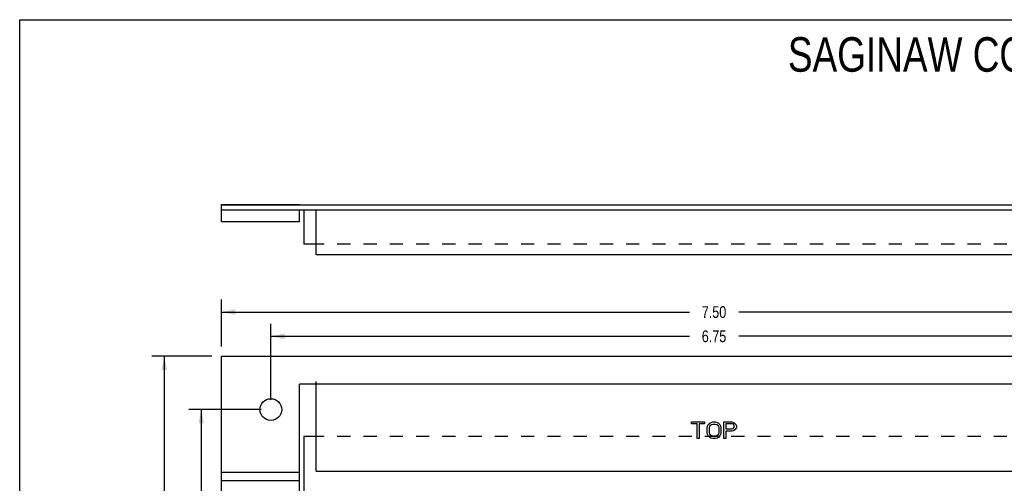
# Model space of a CAD drawing. Header units: inches. Extents: x 0 to 11.6, y 0 to 8.9.
# Tile 6 of 7: x 0 to 7.5, y 5.4 to 8.9. Entities that reach past the tile are written whole.
import ezdxf

# ---------------------------------------------------------------- set-up
doc = ezdxf.new("R2010")
doc.units = ezdxf.units.IN
doc.header["$LTSCALE"] = 0.636842
doc.header["$MEASUREMENT"] = 0
doc.linetypes.add('HIDDEN', pattern=[0.2, 0.1, -0.1])
doc.layers.get('0').update_dxf_attribs({"linetype": 'CONTINUOUS'})
for name, color, linetype in [('02___PRT_ALL_AXES', 7, 'CONTINUOUS'), ('DEFAULT_2', 8, 'HIDDEN'), ('DIMENSIONS', 7, 'CONTINUOUS')]:
    doc.layers.add(name, color=color, linetype=linetype)
doc.styles.get("Standard").update_dxf_attribs({"font": 'txt', "width": 0.8})
doc.dimstyles.new('DIMSTYLE_1', dxfattribs={"dimtxt": 0.089474, "dimasz": 0.105263, "dimexe": 0.09, "dimexo": 0.07, "dimgap": 0.0425, "dimtad": 0, "dimtih": 1, "dimtoh": 1, "dimzin": 4, "dimdsep": 46, "dimtxsty": 'Standard', "dimblk": '_FILLED', "dimblk1": '_FILLED', "dimblk2": '_FILLED', "dimcen": 0.09, "dimazin": 1, "dimtfac": 1, "dimtdec": 3, "dimtofl": 0, "dimtmove": 0, "dimatfit": 3, "dimldrblk": '_FILLED', "dimfxl": 0, "dimtolj": 1, "dimtzin": 4, "dimarcsym": 0})

# ---------------------------------------------------------------- blocks, each defined once
blk = doc.blocks.new('_FILLED')
at = {"color": 0, "linetype": 'ByBlock'}
blk.add_solid([(0, 0), (-1, 0.2), (-1, -0.2)], dxfattribs=at)
blk = doc.blocks.new('*D1')
at = {"layer": 'DIMENSIONS', "color": 2, "linetype": 'Continuous'}
for p, q in [((1.5377, 6.4572), (1.5377, 6.8151)), ((9.0377, 6.4572), (9.0377, 6.8151)), ((1.5377, 6.7203), (5.0998, 6.7203)), ((9.0377, 6.7203), (5.4756, 6.7203))]:
    blk.add_line(p, q, dxfattribs=at)
at = {"layer": 'DIMENSIONS', "color": 2, "linetype": 'Continuous', "xscale": 0.1052631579, "yscale": 0.1052631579, "zscale": 0.1052631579, "rotation": 180}
blk.add_blockref('_FILLED', (1.5377, 6.7203), dxfattribs=at)
at = {"layer": 'DIMENSIONS', "color": 2, "linetype": 'Continuous', "xscale": 0.1052631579, "yscale": 0.1052631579, "zscale": 0.1052631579}
blk.add_blockref('_FILLED', (9.0377, 6.7203), dxfattribs=at)
at = {"layer": 'DIMENSIONS', "color": 2, "linetype": 'Continuous', "insert": (5.2877, 6.7651), "char_height": 0.08947, "width": 0.286316, "attachment_point": 2, "line_spacing_factor": 0.9}
blk.add_mtext('7.50', dxfattribs=at)
blk = doc.blocks.new('*D2')
at = {"layer": 'DIMENSIONS', "color": 2, "linetype": 'Continuous'}
for p, q in [((1.9127, 6.0512), (1.9127, 6.6305)), ((8.6627, 6.0512), (8.6627, 6.6305)), ((1.9127, 6.5357), (5.0998, 6.5357)), ((8.6627, 6.5357), (5.4756, 6.5357))]:
    blk.add_line(p, q, dxfattribs=at)
at = {"layer": 'DIMENSIONS', "color": 2, "linetype": 'Continuous', "xscale": 0.1052631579, "yscale": 0.1052631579, "zscale": 0.1052631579, "rotation": 180}
blk.add_blockref('_FILLED', (1.9127, 6.5357), dxfattribs=at)
at = {"layer": 'DIMENSIONS', "color": 2, "linetype": 'Continuous', "xscale": 0.1052631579, "yscale": 0.1052631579, "zscale": 0.1052631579}
blk.add_blockref('_FILLED', (8.6627, 6.5357), dxfattribs=at)
at = {"layer": 'DIMENSIONS', "color": 2, "linetype": 'Continuous', "insert": (5.2877, 6.5805), "char_height": 0.08947, "width": 0.286316, "attachment_point": 2, "line_spacing_factor": 0.9}
blk.add_mtext('6.75', dxfattribs=at)
blk = doc.blocks.new('*D3')
at = {"layer": 'DIMENSIONS', "color": 2, "linetype": 'Continuous'}
for p, q in [((1.464, 6.3836), (1.0066, 6.3836)), ((1.1013, 6.3836), (1.1013, 3.8314)), ((1.1013, 0.6966), (1.1013, 3.6524)), ((1.464, 0.6966), (1.0066, 0.6966))]:
    blk.add_line(p, q, dxfattribs=at)
at = {"layer": 'DIMENSIONS', "color": 2, "linetype": 'Continuous', "xscale": 0.1052631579, "yscale": 0.1052631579, "zscale": 0.1052631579}
for p, rotation in [((1.1013, 6.3836), 90), ((1.1013, 0.6966), 270)]:
    blk.add_blockref('_FILLED', p, dxfattribs=dict(at, rotation=rotation))
at = {"layer": 'DIMENSIONS', "color": 2, "linetype": 'Continuous', "insert": (1.1013, 3.7867), "char_height": 0.08947, "width": 0.286316, "attachment_point": 2, "line_spacing_factor": 0.9}
blk.add_mtext('5.69', dxfattribs=at)
blk = doc.blocks.new('*D4')
at = {"layer": 'DIMENSIONS', "color": 2, "linetype": 'Continuous'}
for p, q in [((1.839, 5.9776), (1.2882, 5.9776)), ((1.3829, 5.9776), (1.3829, 3.5541)), ((1.3829, 1.1026), (1.3829, 3.3751)), ((1.839, 1.1026), (1.2882, 1.1026))]:
    blk.add_line(p, q, dxfattribs=at)
at = {"layer": 'DIMENSIONS', "color": 2, "linetype": 'Continuous', "xscale": 0.1052631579, "yscale": 0.1052631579, "zscale": 0.1052631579}
for p, rotation in [((1.3829, 5.9776), 90), ((1.3829, 1.1026), 270)]:
    blk.add_blockref('_FILLED', p, dxfattribs=dict(at, rotation=rotation))
at = {"layer": 'DIMENSIONS', "color": 2, "linetype": 'Continuous', "insert": (1.3829, 3.5094), "char_height": 0.08947, "width": 0.286316, "attachment_point": 2, "line_spacing_factor": 0.9}
blk.add_mtext('4.88', dxfattribs=at)

msp = doc.modelspace()

# ---------------------------------------------------------------- linework, layer by layer
at = {"color": 7, "linetype": 'Continuous'}
for p, q in [((0, 0), (0, 8.9474)), ((0, 8.9474), (11.5789, 8.9474)), ((1.5377, 7.4979), (1.5377, 7.5408)), ((1.5377, 7.5408), (2.1317, 7.5408)), ((1.5377, 7.5379), (9.0377, 7.5379)), ((2.1317, 7.5379), (2.1317, 7.5408)), ((2.1627, 7.4979), (2.1627, 7.2379)), ((2.2567, 7.2379), (2.1627, 7.2379)), ((2.1627, 5.7716), (2.1627, 1.3216)), ((2.2567, 5.7716), (2.1627, 5.7716))]:
    msp.add_line(p, q, dxfattribs=at)
at = {"color": 3, "linetype": 'Continuous'}
for p, q in [((1.5377, 7.4079), (1.5377, 7.4979)), ((1.5377, 7.4979), (9.0377, 7.4979)), ((2.1317, 7.4079), (2.1317, 7.4979)), ((2.2567, 7.1569), (2.2567, 7.4949)), ((2.1317, 7.4079), (1.5377, 7.4079)), ((8.3187, 7.1569), (2.2567, 7.1569)), ((1.5377, 5.2637), (1.5377, 6.3836)), ((1.5377, 6.3836), (9.0377, 6.3836)), ((2.1317, 5.2637), (2.1317, 6.1716)), ((8.4437, 6.1716), (2.1317, 6.1716)), ((2.2567, 5.5086), (2.2567, 6.1916)), ((1.5377, 5.5021), (2.1317, 5.5021)), ((2.2567, 5.5086), (8.3187, 5.5086)), ((2.1317, 5.4355), (1.5377, 5.4355))]:
    msp.add_line(p, q, dxfattribs=at)
at = {"color": 40, "linetype": 'Continuous'}
for p, q in [((5.1167, 5.8698), (5.1167, 5.8831)), ((5.1167, 5.8831), (5.2156, 5.8831)), ((5.1583, 5.8698), (5.1167, 5.8698)), ((5.1583, 5.7581), (5.1583, 5.8698)), ((5.174, 5.8698), (5.174, 5.7581)), ((5.2156, 5.8698), (5.174, 5.8698)), ((5.2156, 5.8831), (5.2156, 5.8698)), ((5.2365, 5.8405), (5.2391, 5.8538)), ((5.2391, 5.8538), (5.2443, 5.8644)), ((5.2443, 5.8644), (5.2547, 5.8751)), ((5.2521, 5.8405), (5.2547, 5.8511)), ((5.2547, 5.8751), (5.2651, 5.8804)), ((5.2547, 5.8511), (5.2599, 5.8591)), ((5.2599, 5.8591), (5.2677, 5.8644)), ((5.2651, 5.8804), (5.2781, 5.8831)), ((5.2677, 5.8644), (5.2781, 5.8671)), ((5.2781, 5.8831), (5.299, 5.8831)), ((5.2781, 5.8671), (5.299, 5.8671)), ((5.299, 5.8831), (5.312, 5.8804)), ((5.299, 5.8671), (5.3094, 5.8644)), ((5.3094, 5.8644), (5.3172, 5.8591)), ((5.312, 5.8804), (5.3224, 5.8751)), ((5.3172, 5.8591), (5.3224, 5.8511)), ((5.3224, 5.8751), (5.3328, 5.8644)), ((5.3224, 5.8511), (5.325, 5.8405)), ((5.3328, 5.8644), (5.338, 5.8538)), ((5.338, 5.8538), (5.3406, 5.8405)), ((5.3615, 5.7581), (5.3615, 5.8831)), ((5.3615, 5.8831), (5.424, 5.8831)), ((5.3771, 5.8698), (5.3771, 5.8299)), ((5.4266, 5.8698), (5.3771, 5.8698)), ((5.424, 5.8831), (5.437, 5.8804)), ((5.4344, 5.8671), (5.4266, 5.8698)), ((5.4396, 5.8618), (5.4344, 5.8671)), ((5.437, 5.8804), (5.4474, 5.8724)), ((5.4422, 5.8538), (5.4396, 5.8618)), ((5.4422, 5.8458), (5.4422, 5.8538)), ((5.4474, 5.8724), (5.4552, 5.8618)), ((5.4552, 5.8618), (5.4578, 5.8538)), ((5.4578, 5.8538), (5.4578, 5.8432)), ((5.2365, 5.8006), (5.2365, 5.8405)), ((5.2391, 5.7873), (5.2365, 5.8006)), ((5.2443, 5.7767), (5.2391, 5.7873)), ((5.2547, 5.766), (5.2443, 5.7767)), ((5.2521, 5.8006), (5.2521, 5.8405)), ((5.2547, 5.79), (5.2521, 5.8006)), ((5.2599, 5.782), (5.2547, 5.79)), ((5.2677, 5.7767), (5.2599, 5.782)), ((5.2781, 5.774), (5.2677, 5.7767)), ((5.299, 5.774), (5.2781, 5.774)), ((5.3094, 5.7767), (5.299, 5.774)), ((5.3172, 5.782), (5.3094, 5.7767)), ((5.3224, 5.79), (5.3172, 5.782)), ((5.325, 5.8006), (5.3224, 5.79)), ((5.3328, 5.7767), (5.3224, 5.766)), ((5.325, 5.8405), (5.325, 5.8006)), ((5.338, 5.7873), (5.3328, 5.7767)), ((5.3406, 5.8006), (5.338, 5.7873)), ((5.3406, 5.8405), (5.3406, 5.8006)), ((5.3771, 5.8299), (5.4266, 5.8299)), ((5.3771, 5.8139), (5.3771, 5.7581)), ((5.424, 5.8139), (5.3771, 5.8139)), ((5.437, 5.8166), (5.424, 5.8139)), ((5.4266, 5.8299), (5.4344, 5.8325)), ((5.4344, 5.8325), (5.4396, 5.8378)), ((5.4474, 5.8245), (5.437, 5.8166)), ((5.4396, 5.8378), (5.4422, 5.8458)), ((5.4552, 5.8352), (5.4474, 5.8245)), ((5.4578, 5.8432), (5.4552, 5.8352)), ((5.174, 5.7581), (5.1583, 5.7581)), ((5.2651, 5.7607), (5.2547, 5.766)), ((5.2781, 5.7581), (5.2651, 5.7607)), ((5.299, 5.7581), (5.2781, 5.7581)), ((5.312, 5.7607), (5.299, 5.7581)), ((5.3224, 5.766), (5.312, 5.7607)), ((5.3771, 5.7581), (5.3615, 5.7581))]:
    msp.add_line(p, q, dxfattribs=at)
at = {"layer": '02___PRT_ALL_AXES', "color": 3, "linetype": 'Continuous'}
msp.add_circle((1.9127, 5.9776), 0.083, dxfattribs=at)
at = {"layer": 'DEFAULT_2', "color": 8, "linetype": 'HIDDEN'}
for p, q in [((8.3187, 7.2379), (2.2567, 7.2379)), ((8.3187, 5.7716), (2.2567, 5.7716))]:
    msp.add_line(p, q, dxfattribs=at)

# ---------------------------------------------------------------- texts
at = {"layer": 'DIMENSIONS', "color": 2, "linetype": 'Continuous', "insert": (8.4001, 8.8142), "char_height": 0.263158, "width": 6.105263, "attachment_point": 2, "line_spacing_factor": 0.9}
msp.add_mtext('SAGINAW CONTROL & ENGINEERING\\PSCE-FLT64', dxfattribs=at)

# ---------------------------------------------------------------- dimensions: what is measured, and where the dimension line sits
at = {"layer": 'DIMENSIONS', "color": 2, "linetype": 'Continuous'}
dim = msp.add_linear_dim(base=(9.0377, 6.7203), p1=(1.5377, 6.3872), p2=(9.0377, 6.3872), dimstyle='DIMSTYLE_1', dxfattribs=at)
dim.commit()
dim.dimension.update_dxf_attribs({"geometry": '*D1', "text_midpoint": (5.2877, 6.7203), "dimtype": 160})
for base, p1, p2, angle, picture, middle in [((1.9127, 6.5357), (8.6627, 5.9812), (1.9127, 5.9812), 180, '*D2', (5.2899, 6.5357)), ((1.1013, 0.6966), (1.534, 6.3836), (1.534, 0.6966), 270, '*D3', (1.1013, 3.7419)), ((1.3829210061, 1.1025541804), (1.9089986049, 5.9775541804), (1.9089986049, 1.1025541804), 270, '*D4', (1.385157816, 3.4646173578))]:
    dim = msp.add_linear_dim(base=base, p1=p1, p2=p2, angle=angle, dimstyle='DIMSTYLE_1', dxfattribs=at)
    dim.commit()
    dim.dimension.update_dxf_attribs({"geometry": picture, "text_midpoint": middle, "dimtype": 160})

doc.saveas('drawing.dxf')
